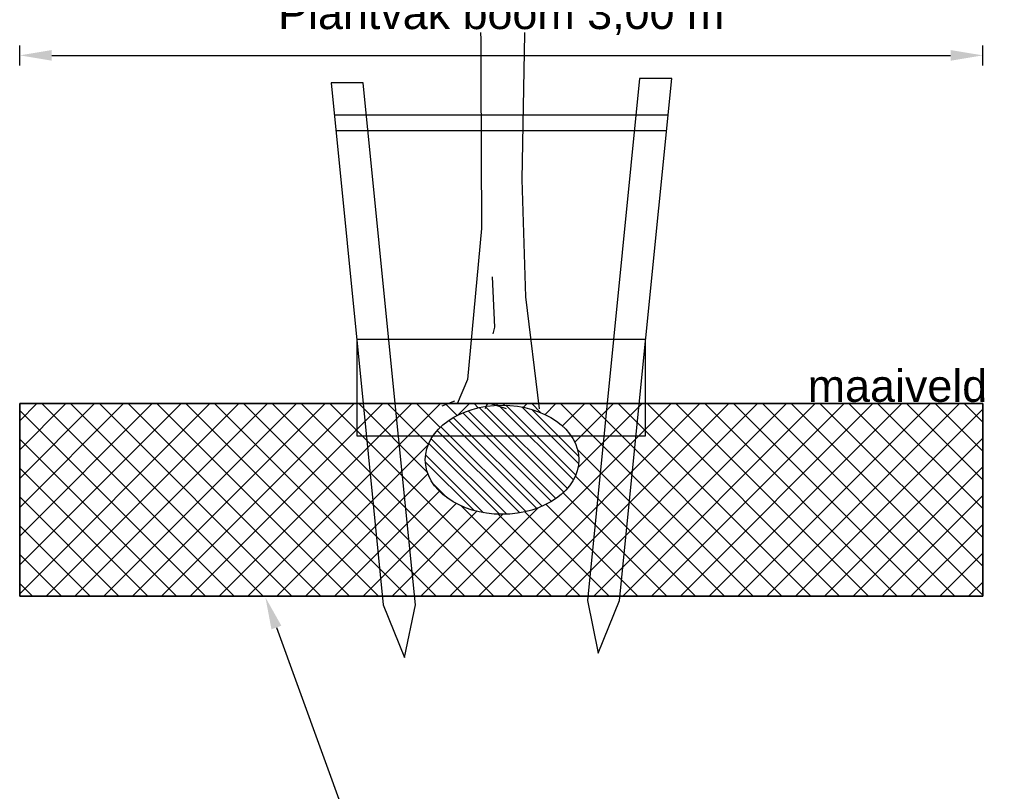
# Model space of a CAD drawing. Header units: metres. Extents: x 252743 to 254903, y 592696 to 593766.
# Tile 251 of 256: x 254630.66 to 254633.73, y 593459.25 to 593461.66. Entities that reach past the tile are written whole.
import ezdxf
from ezdxf import colors
from ezdxf.entities.mleader import LeaderData, LeaderLine
from ezdxf.math import Vec2, Vec3

# ---------------------------------------------------------------- set-up
doc = ezdxf.new("R2010")
doc.units = ezdxf.units.M
for name, color, linetype in [('N-WB-PROFIEL-ARC', 8, 'Continuous'), ('N-WB-PROFIEL-ARC TEELGROND', 8, 'Continuous'), ('N-WB-PROFIEL-BLOCK', 8, 'Continuous'), ('N-WB-PROFIEL-LIJN', 3, 'Continuous'), ('N-WB-PROFIEL-MAATVOERING', 7, 'Continuous'), ('N-WB-PROFIEL-TEKST 50', 7, 'Continuous')]:
    doc.layers.add(name, color=color, linetype=linetype)
doc.layers.add('N-WB-PROFIEL-HULP', color=6, linetype='Continuous', plot=False)
doc.layers.get('0').freeze()
doc.styles.add('N_STANDAARD HOLLEMA', font='arial.ttf', dxfattribs={"height": 2})
doc.styles.add('N_STANDARD 50', font='arial.ttf', dxfattribs={"height": 0.1})
doc.dimstyles.new('N_DIMENSION 50', dxfattribs={"dimtxt": 0.1, "dimasz": 0.1, "dimexe": 0.03125, "dimexo": 0.03125, "dimgap": 0.0625, "dimtad": 1, "dimzin": 3, "dimdsep": 46, "dimtxsty": 'N_STANDARD 50', "dimcen": 0, "dimazin": 3, "dimtfac": 1, "dimtix": 1, "dimtmove": 2, "dimatfit": 3, "dimfxl": 0.03125, "dimfxlon": 1, "dimtfill": 1, "dimtolj": 1, "dimtzin": 0, "dimarcsym": 0})

# ---------------------------------------------------------------- blocks, each defined once
blk = doc.blocks.new('BOOM DOORSNEDE 2')
for p, q in [((0.1199, 1.3898), (0.1239, 0.5538)), ((0.2608, 1.352), (0.2498, 0.7065)), ((0.2498, 0.7065), (0.261, 0.3401)), ((0.1239, 0.5538), (0.0807, 0.0826)), ((0.1568, 0.4024), (0.1648, 0.2456)), ((0.261, 0.3401), (0.304, -0.0088)), ((0.1648, 0.2456), (0.1592, 0.2248)), ((0.0807, 0.0826), (0.0479, 0.0066)), ((0.0392, 0.0152), (0, 0)), ((0.1397, 0.0027), (0.1352, -0.0088)), ((0.2016, -0.0088), (0.1495, 0.0074))]:
    blk.add_line(p, q)
blk.add_arc((0.1471, -0.0002), 0.008, 72.7342, 158.6294)
blk = doc.blocks.new('*D483')
at = {"layer": 'Defpoints', "color": 0, "transparency": 16777216}
for p in [(254633.6589, 593461.5439), (254630.6589, 593460.4581), (254633.6589, 593460.4581)]:
    blk.add_point(p, dxfattribs=at)
at = {"layer": 'N-WB-PROFIEL-MAATVOERING', "color": 0, "lineweight": -2, "transparency": 16777216}
for p, q in [((254630.6589, 593461.5126), (254630.6589, 593461.5751)), ((254633.6589, 593461.5126), (254633.6589, 593461.5751)), ((254630.7589, 593461.5439), (254633.5589, 593461.5439))]:
    blk.add_line(p, q, dxfattribs=at)
at = {"layer": 'N-WB-PROFIEL-MAATVOERING', "color": 0, "transparency": 16777216}
for points in [[(254630.7589, 593461.5605), (254630.7589, 593461.5272), (254630.6589, 593461.5439)], [(254633.5589, 593461.5605), (254633.5589, 593461.5272), (254633.6589, 593461.5439)]]:
    blk.add_solid(points, dxfattribs=at)
at = {"layer": 'N-WB-PROFIEL-MAATVOERING', "color": 0, "transparency": 16777216, "insert": (254632.1589, 593461.6665), "char_height": 0.1, "attachment_point": 5, "style": 'N_STANDARD 50', "bg_fill": 3, "box_fill_scale": 1.1, "bg_fill_color": 256, "bg_fill_true_color": 13158600, "bg_fill_transparency": 0}
blk.add_mtext('\\A1;Plantvak boom 3,00 m', dxfattribs=at)

msp = doc.modelspace()

# ---------------------------------------------------------------- hatches: boundary and pattern name
at = {"layer": 'N-WB-PROFIEL-ARC TEELGROND'}
h = msp.add_hatch(dxfattribs=at)
h.set_pattern_fill('ANSI37', color=256, scale=0.02)
h.set_pattern_definition([(45, (-707.95555, -43.135), (-0.0449012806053, 0.0449012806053), []), (135, (-707.95555, -43.135), (-0.0449012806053, -0.0449012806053), [])])
h.paths.add_polyline_path([(254630.6589, 593460.4581), (254633.6589, 593460.4581), (254633.6589, 593459.8581), (254630.6589, 593459.8581)])
edge = h.paths.add_edge_path(flags=16)
edge.add_ellipse((254632.1616, 593460.2834), major_axis=(-0.2392, 0), ratio=0.711713, start_angle=0, end_angle=360)

# ---------------------------------------------------------------- linework, layer by layer
at = {"layer": 'N-WB-PROFIEL-HULP'}
for points in [[(254631.7089, 593460.6581), (254631.7089, 593460.3581), (254632.6089, 593460.3581), (254632.6089, 593460.6581)], [(254630.6589, 593460.4581), (254633.6589, 593460.4581), (254633.6589, 593459.8581), (254630.6589, 593459.8581)]]:
    msp.add_lwpolyline(points, close=True, dxfattribs=at)
at = {"layer": 'N-WB-PROFIEL-LIJN'}
for points in [[(254631.7289, 593461.4581), (254631.6289, 593461.4581), (254631.7289, 593460.4581), (254631.7915, 593459.8312), (254631.858, 593459.667), (254631.8915, 593459.8312), (254631.8289, 593460.4581)], [(254632.6902, 593461.4715), (254632.5902, 593461.4715), (254632.4275, 593459.8446), (254632.4611, 593459.6804), (254632.5275, 593459.8446)]]:
    msp.add_lwpolyline(points, close=True, dxfattribs=at)
for points in [[(254631.6388, 593461.3586), (254632.6789, 593461.3586)], [(254632.6739, 593461.3088), (254631.6438, 593461.3088)], [(254633.6589, 593460.4581), (254630.6589, 593460.4581), (254630.6589, 593459.8581), (254633.6589, 593459.8581), (254633.6589, 593460.4581)]]:
    msp.add_lwpolyline(points, dxfattribs=at)

# ---------------------------------------------------------------- block references
at = {"layer": 'N-WB-PROFIEL-BLOCK'}
msp.add_blockref('BOOM DOORSNEDE 2', (254631.9737, 593460.4507), dxfattribs=at)

# ---------------------------------------------------------------- texts
at = {"layer": 'N-WB-PROFIEL-TEKST 50', "insert": (254633.1139, 593460.5637), "char_height": 0.1, "width": 3.136611, "attachment_point": 1, "style": 'N_STANDARD 50'}
msp.add_mtext('maaiveld', dxfattribs=at)

# ---------------------------------------------------------------- leaders
at = {"layer": 'N-WB-PROFIEL-TEKST 50'}
ml = msp.add_multileader_mtext('Standard', dxfattribs=at)
ml.set_content('plantvak boom 600 mm doorspitten\\Popruwen wanden om versmering te voorkomen ', color=256, style='N_STANDAARD HOLLEMA')
ml.set_leader_properties()
ml.build(insert=Vec2(0, 0))
ml.multileader.update_dxf_attribs({"text_left_attachment_type": 5, "text_right_attachment_type": 8, "dogleg_length": 1, "arrow_head_size": 0.1, "scale": 0.05})
ctx = ml.context
ctx.base_point, ctx.scale, ctx.char_height, ctx.arrow_head_size, ctx.landing_gap_size, ctx.plane_origin = Vec3(254631.9154, 593458.6427), 0.05, 0.1, 0.1, 0.1, Vec3(254631.4244, 593459.8542)
ctx.left_attachment, ctx.right_attachment = 5, 8
notes = []
notes.append((ctx, [(0, (1, 1, 0), (254631.8654, 593458.6427), (1, 0), 0.05, [(0, [(254631.4244, 593459.8542)], 0, [])])]))
ctx.mtext.insert, ctx.mtext.flow_direction = Vec3(254632.0154, 593458.9392), 5
for ctx, leaders in notes:
    for number, flags, end, landing, length, lines in leaders:
        leader = LeaderData()
        leader.index, (leader.has_last_leader_line, leader.has_dogleg_vector, leader.attachment_direction) = number, flags
        leader.last_leader_point, leader.dogleg_vector, leader.dogleg_length = Vec3(end), Vec3(landing), length
        for number, points, colour, breaks in lines:
            line = LeaderLine()
            line.index, line.vertices, line.color, line.breaks = number, Vec3.list(points), colors.encode_raw_color(colour), breaks
            leader.lines.append(line)
        ctx.leaders.append(leader)

# ---------------------------------------------------------------- next in the draw order: dimensions: what is measured, and where the dimension line sits
at = {"layer": 'N-WB-PROFIEL-MAATVOERING'}
dim = msp.add_linear_dim(base=(254633.6589, 593461.5439), p1=(254630.6589, 593460.4581), p2=(254633.6589, 593460.4581), text='Plantvak boom 3,00 m', dimstyle='N_DIMENSION 50', dxfattribs=at)
dim.commit()
dim.dimension.update_dxf_attribs({"geometry": '*D483', "text_midpoint": (254632.1589, 593461.6665)})

# ---------------------------------------------------------------- next in the draw order: hatches: boundary and pattern name
at = {"layer": 'N-WB-PROFIEL-ARC'}
h = msp.add_hatch(dxfattribs=at)
h.set_pattern_fill('ANSI32', color=256, scale=0.005, angle=90)
h.set_pattern_definition([(135, (255134.79793, 592711.230525), (-0.0336759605, -0.0336759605), []), (135, (255134.79793, 592711.252975), (-0.0336759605, -0.0336759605), [])])
edge = h.paths.add_edge_path()
edge.add_ellipse((254632.1616, 593460.2834), major_axis=(-0.2392, 0), ratio=0.711713, start_angle=0, end_angle=360)

# ---------------------------------------------------------------- next in the draw order: linework, layer by layer
at = {"layer": 'N-WB-PROFIEL-HULP'}
msp.add_ellipse((254632.1616, 593460.2834), major_axis=(-0.2392, 0), ratio=0.711713, dxfattribs=at)

doc.saveas('drawing.dxf')
